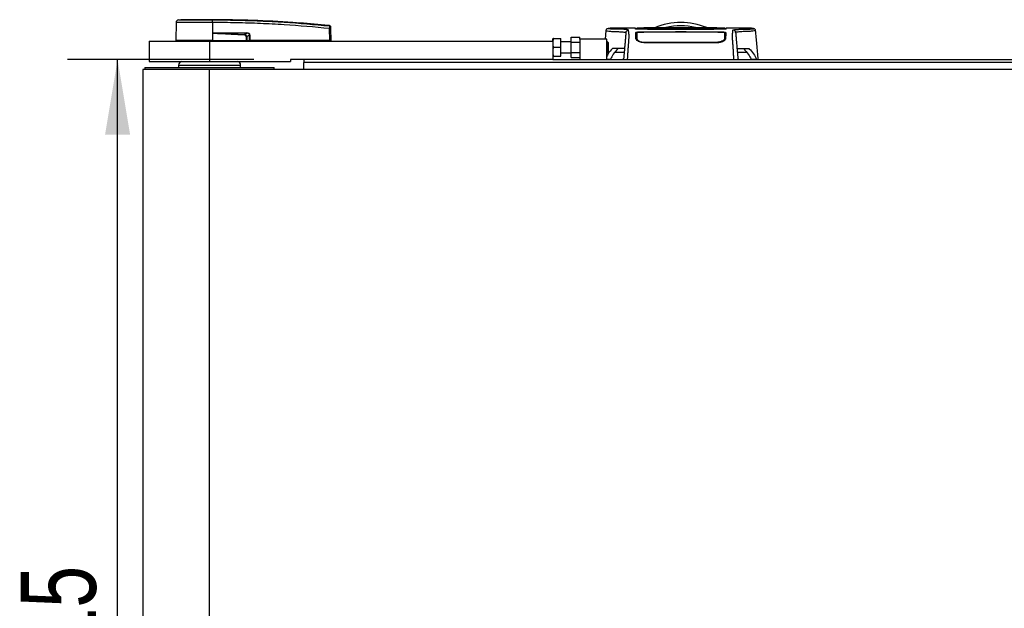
# Model space of a CAD drawing. Header units: millimetres. Extents: x 0 to 420, y 0 to 297.
# Tile 4 of 70: x 52 to 91, y 106 to 130. Entities that reach past the tile are written whole.
import ezdxf

# ---------------------------------------------------------------- set-up
doc = ezdxf.new("R2010")
doc.units = ezdxf.units.MM
doc.layers.add('QUOTE', color=174, linetype='Continuous')
doc.styles.add('SLDTEXTSTYLE3', font='TXT', dxfattribs={"width": 0.75})
doc.dimstyles.new('SLDDIMSTYLE0', dxfattribs={"dimtxt": 3, "dimasz": 3, "dimexe": 0, "dimexo": 0.0625, "dimgap": 0.75, "dimtad": 1, "dimlfac": 18.587179, "dimrnd": 1e-09, "dimzin": 12, "dimdsep": 46, "dimtxsty": 'SLDTEXTSTYLE3', "dimsah": 1, "dimcen": 0.09, "dimadec": 0, "dimazin": 3, "dimtfac": 1, "dimtdec": 3, "dimtofl": 0, "dimtmove": 0, "dimatfit": 3, "dimfxl": 0, "dimfrac": 2, "dimtolj": 1, "dimtzin": 12, "dimarcsym": 0})

# ---------------------------------------------------------------- blocks, each defined once
blk = doc.blocks.new('_D')
at = {"layer": 'QUOTE'}
for p, q in [((61.085, 128.124), (53.641, 128.124)), ((55.641, 84.276), (55.641, 128.124)), ((61.085, 84.276), (53.641, 84.276))]:
    blk.add_line(p, q, dxfattribs=at)
for points in [[(55.641, 128.124), (55.141, 125.124), (56.141, 125.124)], [(55.641, 84.276), (56.141, 87.276), (55.141, 87.276)]]:
    blk.add_solid(points, dxfattribs=at)
at = {"layer": 'QUOTE', "insert": (51.774, 102.875), "char_height": 3, "attachment_point": 1, "rotation": 90, "style": 'SLDTEXTSTYLE3'}
blk.add_mtext('815', dxfattribs=at)

msp = doc.modelspace()

# ---------------------------------------------------------------- linework, layer by layer
at = {"color": 7, "linetype": 'Continuous', "lineweight": 25}
for p, q in [((57.98018, 129.59727), (57.97389, 128.87683)), ((58.07638, 129.70333), (58.16997, 129.71073)), ((59.43105, 129.71073), (59.43098, 129.71073)), ((59.43113, 129.59731), (59.43166, 128.87683)), ((59.43987, 129.59731), (59.43113, 129.59731)), ((64.11528, 129.47273), (64.11698, 129.47255)), ((64.11701, 129.47255), (64.11698, 129.47255)), ((59.43449, 129.17259), (59.43191, 128.87683)), ((59.43449, 129.17259), (59.43452, 129.17557)), ((59.5483, 129.18205), (60.81086, 129.18205)), ((60.81155, 129.16814), (59.54899, 129.16814)), ((60.71697, 129.11897), (60.81155, 129.16814)), ((60.91892, 129.094), (60.80542, 129.035)), ((60.91977, 128.87683), (60.91892, 129.094)), ((60.92897, 129.094), (60.92982, 128.87683)), ((64.12106, 128.87683), (64.11686, 129.35857)), ((64.15628, 129.35857), (64.16048, 128.87683)), ((75.15637, 129.28051), (75.12579, 128.93063)), ((75.16288, 129.2802), (75.16268, 129.27995)), ((75.4101, 129.37358), (75.4171, 129.37358)), ((76.34326, 129.3741), (75.4171, 129.3741)), ((76.38961, 129.36133), (76.38983, 129.34619)), ((77.90675, 129.34708), (76.66934, 129.34708)), ((77.90675, 129.21718), (76.66934, 129.21718)), ((76.69601, 129.34258), (79.6017, 129.34258)), ((79.48161, 129.32649), (76.81142, 129.32649)), ((79.12398, 129.32136), (77.17372, 129.32136)), ((77.90675, 129.34562), (77.90675, 129.34708)), ((78.39096, 129.34562), (77.90675, 129.34562)), ((77.90675, 129.22495), (78.39096, 129.22495)), ((77.90675, 129.22495), (77.90675, 129.21718)), ((77.93365, 129.34704), (78.36406, 129.34704)), ((77.93365, 129.34704), (77.93365, 129.34562)), ((78.36406, 129.22173), (77.93365, 129.22172)), ((77.93365, 129.22172), (77.93365, 129.21505)), ((78.36406, 129.34704), (78.36406, 129.34562)), ((78.36406, 129.21505), (78.36406, 129.22173)), ((79.60937, 129.21513), (78.36406, 129.21505)), ((78.39096, 129.34562), (78.39096, 129.34708)), ((79.62837, 129.34708), (78.39096, 129.34708)), ((78.39096, 129.22495), (78.39096, 129.21718)), ((79.62837, 129.21718), (78.39096, 129.21718)), ((79.9079, 129.34804), (79.90812, 129.36319)), ((79.90796, 129.35394), (79.9079, 129.35043)), ((79.90812, 129.36334), (79.90807, 129.36053)), ((79.90828, 129.37207), (79.90827, 129.37172)), ((80.88007, 129.3741), (79.95445, 129.3741)), ((81.13483, 129.2802), (81.13503, 129.27995)), ((56.89765, 128.84993), (56.89765, 128.04292)), ((56.89765, 128.84993), (59.31867, 128.84993)), ((59.43166, 128.87683), (57.97389, 128.87683)), ((58.00009, 128.87683), (58.00056, 128.84993)), ((59.31867, 128.84993), (59.31867, 128.04292)), ((59.31867, 128.84993), (73.0378, 128.84993)), ((59.43056, 128.87683), (59.43054, 128.84993)), ((59.43191, 128.87683), (59.43166, 128.87683)), ((59.43191, 128.87683), (60.7957, 128.87683)), ((60.78726, 128.87683), (60.78707, 128.84993)), ((60.79982, 128.87683), (60.91977, 128.87683)), ((60.90118, 128.87683), (60.90085, 128.84993)), ((60.92982, 128.87683), (60.91977, 128.87683)), ((60.92771, 128.87683), (60.92767, 128.84993)), ((64.12106, 128.87683), (60.92982, 128.87683)), ((64.11907, 128.87683), (64.11903, 128.84993)), ((64.12106, 128.87683), (64.16048, 128.87683)), ((64.13429, 128.87683), (64.13382, 128.84993)), ((70.53776, 128.85127), (70.53776, 128.84993)), ((70.9676, 128.84993), (70.9676, 128.85127)), ((73.04378, 128.95753), (73.0378, 128.94408)), ((73.0378, 128.84993), (73.0378, 128.94408)), ((73.0378, 128.84993), (73.0378, 128.12362)), ((73.06783, 128.95753), (73.36061, 128.95753)), ((73.36061, 128.60782), (73.36061, 128.95753)), ((73.76411, 128.82302), (73.36061, 128.82302)), ((73.76411, 129.01163), (74.11381, 129.01163)), ((73.76411, 128.80972), (73.76411, 129.01163)), ((73.76411, 128.80972), (74.11381, 128.80972)), ((73.76411, 128.40592), (73.76411, 128.80972)), ((74.11381, 128.93063), (74.11381, 129.01163)), ((74.11381, 128.93063), (74.11381, 128.12362)), ((75.18983, 128.93063), (74.11381, 128.93063)), ((75.18983, 128.12362), (75.18983, 128.93063)), ((75.22211, 128.82302), (75.18983, 128.82302)), ((75.24363, 128.8015), (75.22211, 128.82302)), ((75.22211, 128.39262), (75.22211, 128.82302)), ((75.24363, 128.8015), (75.24363, 128.41414)), ((76.38921, 128.92261), (76.40799, 128.8804)), ((76.39678, 128.95139), (76.39669, 128.89062)), ((76.66934, 128.81387), (76.66935, 128.787)), ((79.62837, 128.79074), (76.66934, 128.79074)), ((79.62837, 128.81382), (79.62836, 128.78703)), ((79.90093, 128.95136), (79.90134, 128.89072)), ((73.06783, 128.60782), (73.36061, 128.60782)), ((73.36061, 128.25812), (73.36061, 128.60782)), ((73.36061, 128.39262), (73.76411, 128.39262)), ((73.76411, 128.40592), (74.11381, 128.40592)), ((73.76411, 128.20402), (73.76411, 128.40592)), ((75.18983, 128.39262), (75.22211, 128.39262)), ((75.22211, 128.39262), (75.24363, 128.41414)), ((75.41004, 128.55278), (75.42108, 128.55903)), ((75.41404, 128.55278), (75.41004, 128.55278)), ((75.8863, 128.39763), (75.50657, 128.39763)), ((80.79114, 128.39763), (80.4114, 128.39763)), ((80.87663, 128.55903), (80.88767, 128.55278)), ((80.88767, 128.55278), (80.88367, 128.55278)), ((56.89765, 128.04292), (59.31867, 128.04292)), ((58.08126, 127.89945), (58.08126, 127.80081)), ((58.08126, 127.89945), (58.29125, 127.89945)), ((58.29125, 127.89945), (60.55608, 127.89945)), ((59.31867, 128.04292), (62.5467, 128.04292)), ((60.55608, 127.80081), (60.55608, 127.89945)), ((73.0378, 128.12362), (62.5467, 128.12362)), ((62.5467, 128.12362), (62.5467, 128.04292)), ((63.08471, 128.12362), (63.08471, 128.00257)), ((216.95421, 128.00257), (63.08471, 128.00257)), ((63.08471, 127.72011), (63.08471, 128.00257)), ((73.0378, 128.27157), (73.04378, 128.25812)), ((73.0378, 128.12362), (207.00112, 128.12362)), ((73.06783, 128.25812), (73.36061, 128.25812)), ((73.76411, 128.20402), (74.11381, 128.20402)), ((75.18983, 128.13404), (75.33734, 128.13404)), ((75.83541, 128.12408), (75.82541, 128.12362)), ((75.83541, 128.12408), (75.86237, 128.12408)), ((75.83541, 128.12362), (75.83541, 128.12408)), ((80.43534, 128.12408), (80.46226, 128.12408)), ((80.47226, 128.12362), (80.46226, 128.12408)), ((80.46226, 128.12408), (80.46226, 128.12362)), ((80.96037, 128.13404), (81.17771, 128.13404)), ((81.17771, 128.13404), (81.18646, 128.12362)), ((56.65554, 127.72011), (56.65554, 84.67969)), ((59.31867, 127.72011), (56.65554, 127.72011)), ((56.73624, 127.80081), (56.73624, 127.72011)), ((56.73624, 127.80081), (61.9011, 127.80081)), ((59.31867, 84.67969), (59.31867, 127.72011)), ((220.72025, 127.72011), (59.31867, 127.72011)), ((61.9011, 127.72011), (61.9011, 127.80081))]:
    msp.add_line(p, q, dxfattribs=at)
at = {"color": 7, "linetype": 'Continuous', "lineweight": 25, "flags": 128}
for points in [[(59.43449, 129.17259), (59.49861, 129.1701), (59.54899, 129.16814)], [(60.71585, 129.09579), (60.71602, 129.0993), (60.71619, 129.10275), (60.71635, 129.10607), (60.7165, 129.10922), (60.71664, 129.11213), (60.71676, 129.11475), (60.71687, 129.11704), (60.71697, 129.11897)], [(76.39242, 129.20069), (76.39235, 129.12521), (76.39234, 129.10541), (76.3923, 129.06639), (76.39228, 129.04973)], [(77.93365, 129.34749), (77.39562, 129.3475), (76.66934, 129.34753)], [(77.93365, 129.21505), (76.97358, 129.21509), (76.68834, 129.21513)], [(79.62837, 129.34753), (79.32707, 129.34752), (78.36406, 129.34749)], [(79.9054, 129.04973), (79.90537, 129.08831), (79.90534, 129.12688), (79.90528, 129.20069)]]:
    msp.add_lwpolyline(points, dxfattribs=at)
at = {"color": 7, "linetype": 'Continuous', "lineweight": 25}
for centre, radius, start, end in [((58.08778, 129.59634), 0.1076, 96.076872, 179.499989), ((59.02693, 129.61977), 0.40482, 356.819927, 11.918257), ((57.24916, 129.45455), 2.1968, 6.503389, 6.696809), ((59.03571, 129.62002), 0.40479, 356.784062, 11.882918), ((64.11282, 129.42163), 0.04291, 0.615859, 83.895805), ((78.14885, 126.91311), 2.69003, 67.229382, 112.883607), ((78.14885, 126.91311), 2.55136, 76.526839, 103.39008), ((59.65976, 129.18059), 0.11146, 179.25241, 186.414342), ((60.92232, 129.18059), 0.11146, 179.25241, 186.414342), ((60.92395, 130.4643), 1.37031, 269.78976, 270.21024), ((64.13657, 128.16748), 1.19125, 89.051899, 90.948101), ((58.23011, 127.89945), 0.14885, 105.451693, 180), ((60.40723, 127.89945), 0.14885, 0, 74.548307)]:
    msp.add_arc(centre, radius, start, end, dxfattribs=at)
for centre, major_axis, ratio, start_param, end_param in [((60.67238, 129.00469), (0.10761, 0.05688), 0.66301777, 5.94884055, 7.12572739), ((60.67238, 129.00445), (0.12327, 0.06559), 0.77058227, 5.94675229, 7.12363913), ((60.73807, 129.03917), (0.18293, 0.08998), 0.60672542, 5.99588539, 7.17277223), ((60.73943, 129.03931), (0.17307, 0.08566), 0.5569608, 5.9946727, 7.17155954)]:
    msp.add_ellipse(centre, major_axis=major_axis, ratio=ratio, start_param=start_param, end_param=end_param, dxfattribs=at)
for points, knots in [([(59.43113, 129.59731), (59.36378, 129.5973), (59.22747, 129.59728), (59.01841, 129.59729), (58.80835, 129.59733), (58.60757, 129.59724), (58.42524, 129.59731), (58.26986, 129.5973), (58.14277, 129.59726), (58.05079, 129.59732), (57.99139, 129.59731), (57.98395, 129.59729), (57.98018, 129.59727)], [0, 0, 0, 0, 0.09123037, 0.18462249, 0.28509302, 0.38847717, 0.48894659, 0.59232958, 0.69279869, 0.79618144, 0.89663467, 1, 1, 1, 1]), ([(58.07638, 129.70333), (58.07986, 129.70333), (58.08681, 129.70332), (58.14118, 129.70339), (58.227, 129.70334), (58.34391, 129.70335), (58.48886, 129.70335), (58.65692, 129.7033), (58.84418, 129.70335), (59.03828, 129.70336), (59.23328, 129.70334), (59.35978, 129.70336), (59.42303, 129.70337)], [0, 0, 0, 0, 0.1019155, 0.20383364, 0.30575296, 0.40767117, 0.50960195, 0.6115312, 0.71346155, 0.81539292, 0.90769638, 1, 1, 1, 1]), ([(59.43098, 129.71073), (59.3511, 129.71073), (59.19111, 129.71073), (58.95543, 129.71073), (58.73636, 129.71073), (58.54156, 129.71073), (58.38111, 129.71073), (58.26141, 129.71073), (58.18405, 129.71073), (58.17466, 129.71073), (58.16997, 129.71073)], [0, 0, 0, 0, 0.12488045, 0.250139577, 0.374649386, 0.499812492, 0.624764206, 0.749557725, 0.874923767, 1, 1, 1, 1]), ([(59.42303, 129.70337), (59.42596, 129.70339), (59.42889, 129.70341), (59.43183, 129.70337), (59.43183, 129.70337)], [0, 0, 0, 0, 0.99963467, 1, 1, 1, 1]), ([(64.11698, 129.47255), (64.09891, 129.47439), (63.98737, 129.48572), (63.498, 129.53348), (62.49252, 129.61562), (61.04185, 129.69455), (59.9682, 129.70534), (59.43105, 129.71073)], [0, 0, 0, 0, 0.01170126, 0.07220884, 0.31419353, 0.65688711, 1, 1, 1, 1]), ([(59.43183, 129.70337), (59.43183, 129.70337), (59.75053, 129.70319), (60.388, 129.69658), (61.34382, 129.66638), (62.58819, 129.60357), (63.51155, 129.51947), (64.11738, 129.4643)], [0, 0, 0, 0, 0.00000069, 0.20371068, 0.40747211, 0.61123305, 1, 1, 1, 1]), ([(64.11686, 129.35857), (63.51169, 129.41374), (62.58979, 129.49779), (61.34755, 129.56022), (60.39392, 129.59136), (59.75784, 129.59533), (59.43987, 129.59731)], [0, 0, 0, 0, 0.389052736, 0.59267292, 0.796380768, 1, 1, 1, 1]), ([(64.11686, 129.35857), (64.11724, 129.37062), (64.118, 129.39477), (64.1185, 129.42674), (64.11843, 129.45072), (64.11794, 129.46159), (64.11749, 129.46375), (64.11738, 129.4643)], [0, 0, 0, 0, 0.23108965, 0.4626691, 0.69303153, 0.92227335, 1, 1, 1, 1]), ([(64.11738, 129.4643), (64.11728, 129.46748), (64.11715, 129.47181), (64.11704, 129.4724), (64.11701, 129.47255)], [0, 0, 0, 0, 0.73611582, 1, 1, 1, 1]), ([(64.11701, 129.47255), (64.12178, 129.47158), (64.13131, 129.46965), (64.14338, 129.46095), (64.15202, 129.44902), (64.15533, 129.438), (64.15559, 129.4316), (64.15565, 129.43011)], [0, 0, 0, 0, 0.23106275, 0.46212549, 0.69318856, 0.92839331, 1, 1, 1, 1]), ([(60.71585, 129.09579), (60.47659, 129.10862), (60.04931, 129.13154), (59.62236, 129.16004), (59.43449, 129.17259)], [0, 0, 0, 0, 0.55997278, 1, 1, 1, 1]), ([(59.43452, 129.17557), (59.43525, 129.17579), (59.43711, 129.17633), (59.44073, 129.17707), (59.44618, 129.17795), (59.45432, 129.17891), (59.46644, 129.17995), (59.48452, 129.18096), (59.51243, 129.18187), (59.53463, 129.18198), (59.5483, 129.18205)], [0, 0, 0, 0, 0.0199034, 0.05101553, 0.09695623, 0.16503878, 0.26617597, 0.41665359, 0.64077612, 1, 1, 1, 1]), ([(59.54899, 129.16814), (59.76704, 129.15968), (60.1564, 129.14457), (60.54569, 129.12679), (60.71697, 129.11897)], [0, 0, 0, 0, 0.56002522, 1, 1, 1, 1]), ([(64.15565, 129.43011), (64.15566, 129.42996), (64.15566, 129.4294), (64.1557, 129.42519), (64.15572, 129.42209)], [0, 0, 0, 0, 0.26342591, 1, 1, 1, 1]), ([(64.15572, 129.42209), (64.15573, 129.42177), (64.15574, 129.4205), (64.15579, 129.41401), (64.15592, 129.3996), (64.15609, 129.38035), (64.15622, 129.36583), (64.15628, 129.35857)], [0, 0, 0, 0, 0.07774703, 0.30683638, 0.53695653, 0.76850921, 1, 1, 1, 1]), ([(75.42557, 129.374), (75.40203, 129.37319), (75.3525, 129.37147), (75.29196, 129.36196), (75.24664, 129.35453), (75.21722, 129.34945), (75.20189, 129.34473), (75.17312, 129.33148), (75.16148, 129.29577), (75.15632, 129.27993)], [0, 0, 0, 0, 0.14962216, 0.31480836, 0.49545182, 0.64108218, 0.78518854, 0.90475494, 1, 1, 1, 1]), ([(75.16268, 129.27995), (75.16078, 129.27838), (75.15233, 129.27134), (75.20609, 129.25996), (75.32857, 129.24632), (75.47984, 129.24337), (75.61351, 129.23702), (75.70535, 129.23189), (75.79476, 129.22572), (75.87396, 129.21852), (75.93975, 129.21034), (75.95094, 129.20385), (75.95655, 129.20059)], [0, 0, 0, 0, 0.05089799, 0.22701958, 0.40458189, 0.58203683, 0.65175153, 0.72147534, 0.79113127, 0.86065885, 0.93011681, 1, 1, 1, 1]), ([(76.06375, 129.29877), (76.0569, 129.30224), (76.04335, 129.30909), (75.96573, 129.31719), (75.87532, 129.3237), (75.77356, 129.32875), (75.67152, 129.33218), (75.57591, 129.33421), (75.48187, 129.33381), (75.39243, 129.33546), (75.31632, 129.33927), (75.26369, 129.34378), (75.23457, 129.34894), (75.23195, 129.35462), (75.25718, 129.3607), (75.30127, 129.36623), (75.35029, 129.37052), (75.38339, 129.37379), (75.40478, 129.37362), (75.4101, 129.37358)], [0, 0, 0, 0, 0.05621973, 0.11115266, 0.16546935, 0.21844746, 0.27546115, 0.32872461, 0.38365266, 0.45645174, 0.53050541, 0.6039745, 0.67660627, 0.75406842, 0.83144258, 0.90787271, 0.94870188, 0.98722177, 1, 1, 1, 1]), ([(75.95655, 129.20059), (75.95618, 129.19625), (75.9554, 129.18743), (75.95387, 129.16995), (75.95208, 129.14945), (75.95012, 129.12701), (75.94807, 129.10366), (75.94651, 129.08579), (75.94543, 129.07338), (75.94486, 129.0669), (75.94427, 129.06022), (75.94367, 129.05334), (75.94305, 129.04624), (75.94242, 129.03906), (75.94175, 129.03138), (75.941, 129.02283), (75.94013, 129.01291), (75.93915, 129.00162), (75.93808, 128.98946), (75.93691, 128.97601), (75.93557, 128.96068), (75.93385, 128.9411), (75.93161, 128.91545), (75.92843, 128.87911), (75.9239, 128.82735), (75.91722, 128.75104), (75.90938, 128.66141), (75.90146, 128.57086), (75.89415, 128.48725), (75.88774, 128.41401), (75.88149, 128.34265), (75.87669, 128.28768), (75.87266, 128.24168), (75.86938, 128.2042), (75.86591, 128.16451), (75.86354, 128.13744), (75.86233, 128.12362)], [0, 0, 0, 0, 0.069468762, 0.141290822, 0.21546943, 0.288780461, 0.352493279, 0.41592792, 0.432123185, 0.448636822, 0.465468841, 0.482619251, 0.500088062, 0.517875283, 0.535168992, 0.555623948, 0.579240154, 0.606017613, 0.635956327, 0.665345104, 0.701515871, 0.738718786, 0.775055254, 0.805444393, 0.834800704, 0.863869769, 0.893134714, 0.91269266, 0.933471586, 0.952876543, 0.964348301, 0.975198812, 0.980895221, 0.986997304, 0.99335869, 1, 1, 1, 1]), ([(75.95655, 129.20059), (75.95901, 129.21326), (75.9641, 129.23952), (75.98942, 129.2723), (76.02429, 129.29465), (76.05091, 129.29743), (76.06375, 129.29877)], [0, 0, 0, 0, 0.24120147, 0.5, 0.75879853, 1, 1, 1, 1]), ([(76.02434, 128.12362), (76.02584, 128.14448), (76.02908, 128.18943), (76.03336, 128.25619), (76.03809, 128.33468), (76.04163, 128.40037), (76.0448, 128.45896), (76.04798, 128.51354), (76.05258, 128.57547), (76.05805, 128.64486), (76.06293, 128.71027), (76.06851, 128.78751), (76.07421, 128.87144), (76.07926, 128.95219), (76.08254, 129.01377), (76.08354, 129.04226), (76.08382, 129.05694), (76.08388, 129.06224), (76.08391, 129.06735), (76.08389, 129.07227), (76.08383, 129.07702), (76.08373, 129.08161), (76.0835, 129.089), (76.08299, 129.0986), (76.08199, 129.11111), (76.08054, 129.12539), (76.07861, 129.14306), (76.07705, 129.15628), (76.07604, 129.16453), (76.07571, 129.1672), (76.07534, 129.17011), (76.07495, 129.17327), (76.07452, 129.17667), (76.07405, 129.18031), (76.07356, 129.18421), (76.0728, 129.19009), (76.07179, 129.19796), (76.0706, 129.2072), (76.06926, 129.21766), (76.06794, 129.22823), (76.06656, 129.23969), (76.06504, 129.25379), (76.06374, 129.26981), (76.06305, 129.28595), (76.06352, 129.29464), (76.06375, 129.29877)], [0, 0, 0, 0, 0.00965422, 0.02080777, 0.03106144, 0.04695632, 0.05363076, 0.06332171, 0.07944787, 0.09513433, 0.11098812, 0.1264164, 0.15394151, 0.18248268, 0.21412153, 0.25173969, 0.25807756, 0.26470639, 0.27164528, 0.2789144, 0.28653502, 0.29452959, 0.30292173, 0.32825756, 0.35736257, 0.39783448, 0.44561968, 0.50125245, 0.50814496, 0.51574476, 0.52407276, 0.53315127, 0.54300388, 0.5536554, 0.56513175, 0.57745987, 0.6061763, 0.63677252, 0.6637765, 0.70682954, 0.7424198, 0.78369849, 0.86155909, 0.93405144, 1, 1, 1, 1]), ([(76.35226, 129.33873), (76.34831, 129.33887), (76.33562, 129.33932), (76.3398, 129.34013), (76.37428, 129.34074), (76.39101, 129.34103)], [0, 0, 0, 0, 0.189438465, 0.606781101, 1, 1, 1, 1]), ([(76.34326, 129.37409), (76.34329, 129.37331), (76.34335, 129.37176), (76.34348, 129.36788), (76.34399, 129.35335), (76.34409, 129.35043)], [0, 0, 0, 0, 0.44375031, 0.88835233, 1, 1, 1, 1]), ([(76.34409, 129.35043), (76.34392, 129.35523), (76.34368, 129.36234), (76.34345, 129.36867), (76.34338, 129.37073)], [0, 0, 0, 0, 0.67452653, 1, 1, 1, 1]), ([(76.66934, 129.34708), (76.63278, 129.34711), (76.55965, 129.34718), (76.46218, 129.34775), (76.38861, 129.3486), (76.34965, 129.34954), (76.34567, 129.35018), (76.34409, 129.35043)], [0, 0, 0, 0, 0.21471698, 0.42943093, 0.64424617, 0.85905702, 1, 1, 1, 1]), ([(76.3526, 129.33876), (76.35039, 129.33883), (76.34701, 129.33894), (76.34696, 129.33895), (76.34694, 129.33895)], [0, 0, 0, 0, 0.65263471, 1, 1, 1, 1]), ([(76.34928, 129.20167), (76.35276, 129.20344), (76.35973, 129.207), (76.41483, 129.21164), (76.49607, 129.21511), (76.58616, 129.21692), (76.64569, 129.21711), (76.66934, 129.21718)], [0, 0, 0, 0, 0.21475602, 0.42951429, 0.64422712, 0.85870581, 1, 1, 1, 1]), ([(76.35802, 128.95129), (76.35726, 128.97305), (76.35573, 129.01661), (76.35406, 129.06406), (76.35264, 129.10586), (76.35119, 129.14679), (76.34998, 129.18172), (76.34928, 129.20167)], [0, 0, 0, 0, 0.0751699, 0.15046197, 0.30471802, 0.60298005, 1, 1, 1, 1]), ([(76.38132, 129.18104), (76.37212, 129.18012), (76.35233, 129.17816), (76.35065, 129.17593), (76.34975, 129.17473)], [0, 0, 0, 0, 0.46450973, 1, 1, 1, 1]), ([(76.82129, 129.32607), (76.76206, 129.32937), (76.65116, 129.33555), (76.47608, 129.33508), (76.3729, 129.33812), (76.35226, 129.33873)], [0, 0, 0, 0, 0.47837414, 0.89568468, 1, 1, 1, 1]), ([(76.38481, 129.17473), (76.38528, 129.14751), (76.386, 129.10667), (76.3865, 129.07775), (76.38712, 129.04229), (76.38723, 129.03585)], [0, 0, 0, 0, 0.62064574, 0.93113403, 1, 1, 1, 1]), ([(79.9083, 129.37317), (79.76938, 129.3771), (79.48453, 129.38516), (79.05132, 129.38575), (78.60671, 129.38573), (78.10897, 129.38586), (77.56046, 129.38658), (76.97114, 129.38839), (76.58147, 129.37817), (76.38941, 129.37313)], [0, 0, 0, 0, 0.12052488, 0.24714067, 0.37252922, 0.4974044, 0.66507391, 0.83492694, 1, 1, 1, 1]), ([(76.38981, 129.35043), (76.38979, 129.35151), (76.38975, 129.35397), (76.3897, 129.35681), (76.38967, 129.35841)], [0, 0, 0, 0, 0.43708971, 1, 1, 1, 1]), ([(76.38981, 129.35043), (76.39198, 129.35016), (76.39674, 129.34955), (76.43762, 129.34871), (76.50493, 129.34801), (76.58628, 129.3476), (76.64347, 129.34755), (76.66934, 129.34753)], [0, 0, 0, 0, 0.17894419, 0.39401351, 0.60853915, 0.8229777, 1, 1, 1, 1]), ([(76.39101, 129.34103), (76.39187, 129.34105), (76.4076, 129.34139), (76.47151, 129.34191), (76.57507, 129.34248), (76.65569, 129.34255), (76.69601, 129.34258)], [0, 0, 0, 0, 0.01892941, 0.34589896, 0.6729266, 1, 1, 1, 1]), ([(76.68834, 129.21511), (76.65513, 129.21495), (76.5887, 129.21463), (76.50014, 129.2122), (76.43322, 129.2086), (76.39751, 129.20454), (76.39388, 129.20179), (76.39242, 129.20069)], [0, 0, 0, 0, 0.21399393, 0.42798011, 0.64218009, 0.8568088, 1, 1, 1, 1]), ([(76.39678, 128.95139), (76.39626, 128.98073), (76.39524, 129.03931), (76.39464, 129.07367), (76.39409, 129.10535), (76.39341, 129.14403), (76.39282, 129.1778), (76.39242, 129.20069)], [0, 0, 0, 0, 0.10832852, 0.21630795, 0.32475275, 0.54221862, 1, 1, 1, 1]), ([(77.17372, 129.32136), (77.16504, 129.32136), (77.11649, 129.32138), (77.02858, 129.32177), (76.92721, 129.32288), (76.85068, 129.32441), (76.83108, 129.32552), (76.82129, 129.32607)], [0, 0, 0, 0, 0.05157188, 0.28848308, 0.52553485, 0.76276029, 1, 1, 1, 1]), ([(79.47643, 129.32608), (79.47493, 129.32595), (79.46664, 129.32529), (79.43163, 129.32405), (79.3508, 129.3226), (79.24412, 129.32157), (79.16403, 129.32143), (79.12398, 129.32136)], [0, 0, 0, 0, 0.05239604, 0.28950373, 0.5264141, 0.76321943, 1, 1, 1, 1]), ([(79.94544, 129.33873), (79.85518, 129.33703), (79.68602, 129.33385), (79.54826, 129.33224), (79.4884, 129.3271), (79.47643, 129.32608)], [0, 0, 0, 0, 0.47789779, 0.89561471, 1, 1, 1, 1]), ([(79.6017, 129.34258), (79.61982, 129.34258), (79.67783, 129.34255), (79.77356, 129.34225), (79.86638, 129.34158), (79.92041, 129.34099), (79.92992, 129.34065), (79.93024, 129.34064)], [0, 0, 0, 0, 0.13027841, 0.4169082, 0.70350449, 0.99007262, 1, 1, 1, 1]), ([(79.90528, 129.20069), (79.90203, 129.20235), (79.89553, 129.20565), (79.84441, 129.20996), (79.76916, 129.21317), (79.68594, 129.21487), (79.63106, 129.21504), (79.60937, 129.21511)], [0, 0, 0, 0, 0.21516442, 0.43033682, 0.64528255, 0.85978468, 1, 1, 1, 1]), ([(79.95362, 129.35043), (79.95001, 129.35005), (79.94279, 129.34928), (79.88668, 129.34827), (79.80409, 129.34752), (79.71265, 129.34713), (79.65228, 129.34709), (79.62837, 129.34708)], [0, 0, 0, 0, 0.21474819, 0.42949365, 0.64433813, 0.85913498, 1, 1, 1, 1]), ([(79.62837, 129.21718), (79.66431, 129.21701), (79.73621, 129.21668), (79.83206, 129.21407), (79.90445, 129.21019), (79.943, 129.2058), (79.94688, 129.20285), (79.94843, 129.20167)], [0, 0, 0, 0, 0.21411889, 0.42823185, 0.64257183, 0.85709722, 1, 1, 1, 1]), ([(79.90528, 129.20069), (79.9052, 129.19589), (79.90476, 129.17059), (79.90406, 129.13086), (79.90332, 129.08837), (79.90256, 129.04439), (79.90147, 128.98233), (79.90093, 128.95136)], [0, 0, 0, 0, 0.102409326, 0.539703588, 0.768519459, 0.884500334, 1, 1, 1, 1]), ([(79.94796, 129.17473), (79.94644, 129.17656), (79.9445, 129.17889), (79.92072, 129.1808), (79.91552, 129.18122)], [0, 0, 0, 0, 0.78096225, 1, 1, 1, 1]), ([(79.93024, 129.34064), (79.94246, 129.34032), (79.96735, 129.33967), (79.95283, 129.33905), (79.94544, 129.33873)], [0, 0, 0, 0, 0.491136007, 1, 1, 1, 1]), ([(79.94843, 129.20167), (79.94768, 129.18026), (79.94643, 129.14434), (79.94498, 129.10355), (79.94355, 129.06122), (79.94192, 129.0149), (79.94043, 128.97249), (79.93969, 128.95129)], [0, 0, 0, 0, 0.42314865, 0.71019334, 0.85405024, 0.92708002, 1, 1, 1, 1]), ([(79.95189, 129.33901), (79.95195, 129.33901), (79.95243, 129.33906), (79.94936, 129.33886), (79.94478, 129.33874), (79.94346, 129.3387)], [0, 0, 0, 0, 0.09601438, 0.73999036, 1, 1, 1, 1]), ([(79.95438, 129.37187), (79.95438, 129.37187), (79.95433, 129.37039), (79.95396, 129.36064), (79.95376, 129.35452), (79.95362, 129.35043)], [0, 0, 0, 0, 0.0000296, 0.33337067, 1, 1, 1, 1]), ([(80.27336, 128.12362), (80.27177, 128.14609), (80.26858, 128.19106), (80.26424, 128.25775), (80.26098, 128.31195), (80.25861, 128.35408), (80.25688, 128.38568), (80.25533, 128.41424), (80.25383, 128.44202), (80.25222, 128.47081), (80.2489, 128.52659), (80.2432, 128.59898), (80.23629, 128.6894), (80.22962, 128.78134), (80.22349, 128.87145), (80.21821, 128.956), (80.21493, 129.01872), (80.21379, 129.05429), (80.21378, 129.07716), (80.21437, 129.09385), (80.2153, 129.10631), (80.21626, 129.11655), (80.21701, 129.12372), (80.2177, 129.1302), (80.21834, 129.13607), (80.21903, 129.14222), (80.21976, 129.14861), (80.22054, 129.15526), (80.22139, 129.1623), (80.22239, 129.17033), (80.22361, 129.17995), (80.22509, 129.19159), (80.22668, 129.20389), (80.22832, 129.21663), (80.22977, 129.22823), (80.23113, 129.23959), (80.23243, 129.25153), (80.23358, 129.2642), (80.23436, 129.27706), (80.23459, 129.28868), (80.23417, 129.29546), (80.23396, 129.29877)], [0, 0, 0, 0, 0.01040061, 0.02080672, 0.03106116, 0.03614099, 0.04145683, 0.04698488, 0.05107961, 0.056575, 0.06335413, 0.08477825, 0.10578404, 0.12644249, 0.15396653, 0.18250697, 0.21827305, 0.25692616, 0.28371553, 0.31573913, 0.35433978, 0.37618226, 0.39782595, 0.41302567, 0.42902685, 0.44584073, 0.46347795, 0.48194851, 0.50126173, 0.52284596, 0.55053669, 0.58490472, 0.6264984, 0.66378186, 0.70683381, 0.74242415, 0.78255841, 0.83794342, 0.89093876, 0.94676606, 1, 1, 1, 1]), ([(80.23396, 129.29877), (80.23691, 129.30109), (80.24275, 129.30568), (80.28105, 129.31161), (80.33001, 129.31681), (80.38779, 129.32128), (80.44906, 129.325), (80.51077, 129.328), (80.56841, 129.33025), (80.62207, 129.33192), (80.67111, 129.3331), (80.71754, 129.33385), (80.76133, 129.33421), (80.83877, 129.33384), (80.93545, 129.33645), (81.02215, 129.34212), (81.06358, 129.34843), (81.06575, 129.35508), (81.03472, 129.36151), (80.97506, 129.36924), (80.91114, 129.37218), (80.88007, 129.3736)], [0, 0, 0, 0, 0.03686721, 0.07291704, 0.10855648, 0.14396977, 0.17902456, 0.21178707, 0.24346721, 0.27097218, 0.29845751, 0.32572816, 0.3526519, 0.37978509, 0.47831776, 0.57597942, 0.67287632, 0.75524138, 0.83791931, 0.92119484, 1, 1, 1, 1]), ([(80.34115, 129.20059), (80.3387, 129.21326), (80.33361, 129.23952), (80.30829, 129.2723), (80.27342, 129.29465), (80.2468, 129.29743), (80.23396, 129.29877)], [0, 0, 0, 0, 0.24120147, 0.5, 0.75879853, 1, 1, 1, 1]), ([(81.13503, 129.27995), (81.13692, 129.27838), (81.14538, 129.27134), (81.09162, 129.25996), (80.96914, 129.24632), (80.81787, 129.24337), (80.6842, 129.23702), (80.59236, 129.23189), (80.50295, 129.22572), (80.42375, 129.21852), (80.35796, 129.21034), (80.34677, 129.20385), (80.34115, 129.20059)], [0, 0, 0, 0, 0.050898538, 0.227020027, 0.404582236, 0.582037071, 0.651751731, 0.721475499, 0.791131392, 0.860658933, 0.930116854, 1, 1, 1, 1]), ([(80.34115, 129.20059), (80.34153, 129.19625), (80.34231, 129.18743), (80.34383, 129.16995), (80.34563, 129.14945), (80.34759, 129.12701), (80.34963, 129.10366), (80.3512, 129.08579), (80.35228, 129.07338), (80.35285, 129.0669), (80.35343, 129.06022), (80.35404, 129.05334), (80.35466, 129.04624), (80.35529, 129.03906), (80.35596, 129.03138), (80.35671, 129.02283), (80.35757, 129.01291), (80.35856, 129.00162), (80.35963, 128.98946), (80.3608, 128.97601), (80.36214, 128.96068), (80.36386, 128.9411), (80.3661, 128.91545), (80.36928, 128.87911), (80.37381, 128.82735), (80.38048, 128.75104), (80.38833, 128.66141), (80.39625, 128.57086), (80.40356, 128.48725), (80.40997, 128.41401), (80.41621, 128.34265), (80.42102, 128.28768), (80.42505, 128.24168), (80.42833, 128.2042), (80.4318, 128.16451), (80.43417, 128.13744), (80.43538, 128.12362)], [0, 0, 0, 0, 0.06946876, 0.14129082, 0.21546943, 0.28878046, 0.35249328, 0.41592792, 0.43212319, 0.44863682, 0.46546884, 0.48261925, 0.50008806, 0.51787528, 0.53516899, 0.55562395, 0.57924015, 0.60601761, 0.63595633, 0.6653451, 0.70151587, 0.73871879, 0.77505525, 0.80544439, 0.8348007, 0.86386977, 0.89313471, 0.91269266, 0.93347159, 0.95287654, 0.9643483, 0.97519881, 0.98089522, 0.9869973, 0.99335869, 1, 1, 1, 1]), ([(81.14139, 129.27993), (81.13623, 129.29577), (81.12459, 129.33148), (81.09581, 129.34473), (81.08049, 129.34945), (81.05107, 129.35453), (81.00575, 129.36196), (80.94521, 129.37147), (80.89568, 129.37319), (80.87214, 129.374)], [0, 0, 0, 0, 0.09524506, 0.21481146, 0.35891782, 0.50454818, 0.68519164, 0.85037784, 1, 1, 1, 1]), ([(80.88007, 129.3736), (80.8778, 129.3739), (80.87544, 129.37422), (80.87241, 129.37399), (80.87229, 129.37398)], [0, 0, 0, 0, 0.96013712, 1, 1, 1, 1]), ([(81.24254, 128.12362), (81.22502, 128.32377), (81.19125, 128.70939), (81.15754, 129.09503), (81.14133, 129.28051)], [0, 0, 0, 0, 0.51903279, 1, 1, 1, 1]), ([(60.7864, 129.035), (60.7904, 129.03501), (60.79753, 129.03503), (60.80301, 129.03501), (60.80542, 129.035)], [0, 0, 0, 0, 0.56, 1, 1, 1, 1]), ([(60.7957, 128.87683), (60.793, 128.90633), (60.78818, 128.95896), (60.78694, 129.01179), (60.7864, 129.035)], [0, 0, 0, 0, 0.56058603, 1, 1, 1, 1]), ([(60.7957, 128.87683), (60.79619, 128.87683), (60.79733, 128.87683), (60.79876, 128.87683), (60.79953, 128.87683), (60.79982, 128.87683)], [0, 0, 0, 0, 0.31939567, 0.74819126, 1, 1, 1, 1]), ([(60.80542, 129.035), (60.80502, 129.00545), (60.8043, 128.95263), (60.80119, 128.90001), (60.79982, 128.87683)], [0, 0, 0, 0, 0.55939227, 1, 1, 1, 1]), ([(73.06783, 128.95753), (73.06449, 128.95753), (73.05173, 128.95753), (73.04029, 128.95753), (73.04442, 128.95753), (73.04473, 128.95753)], [0, 0, 0, 0, 0.2471015, 0.94342069, 1, 1, 1, 1]), ([(73.06783, 128.60782), (73.05844, 128.6515), (73.03939, 128.74021), (73.04512, 128.85881), (73.06163, 128.93058), (73.06783, 128.95753)], [0, 0, 0, 0, 0.37729563, 0.76615575, 1, 1, 1, 1]), ([(76.66934, 128.79074), (76.6384, 128.79262), (76.57663, 128.79639), (76.49282, 128.82399), (76.42176, 128.8629), (76.36975, 128.90935), (76.36187, 128.93754), (76.35802, 128.95129)], [0, 0, 0, 0, 0.18070781, 0.36082696, 0.55652595, 0.78366481, 1, 1, 1, 1]), ([(76.39525, 129.03914), (76.39547, 129.0252), (76.39583, 129.00213), (76.39616, 128.96745), (76.39635, 128.93772), (76.39647, 128.91593), (76.39653, 128.8992), (76.39656, 128.89074)], [0, 0, 0, 0, 0.42959393, 0.71082622, 0.80196602, 0.89986058, 1, 1, 1, 1]), ([(76.39678, 128.95139), (76.40045, 128.93837), (76.40782, 128.91225), (76.4608, 128.86822), (76.53449, 128.83322), (76.60987, 128.81595), (76.65335, 128.81441), (76.66934, 128.81385)], [0, 0, 0, 0, 0.23322605, 0.46795306, 0.7101047, 0.8933472, 1, 1, 1, 1]), ([(76.66934, 128.81385), (76.77087, 128.81378), (77.27853, 128.81341), (78.26487, 128.81296), (79.14969, 128.81351), (79.62837, 128.81381)], [0, 0, 0, 0, 0.102937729, 0.514688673, 1, 1, 1, 1]), ([(79.90093, 128.95136), (79.89726, 128.93834), (79.8899, 128.91222), (79.83693, 128.8682), (79.76326, 128.8332), (79.68786, 128.81591), (79.64438, 128.81437), (79.62837, 128.81381)], [0, 0, 0, 0, 0.23316514, 0.46784507, 0.70999165, 0.8932536, 1, 1, 1, 1]), ([(79.93969, 128.95129), (79.93516, 128.93622), (79.92612, 128.9061), (79.8646, 128.85422), (79.78016, 128.81309), (79.69473, 128.79307), (79.64598, 128.79136), (79.62837, 128.79074)], [0, 0, 0, 0, 0.23569901, 0.47102523, 0.71420287, 0.89677912, 1, 1, 1, 1]), ([(79.88333, 128.87536), (79.8864, 128.87802), (79.90553, 128.8946), (79.90715, 128.90983), (79.9085, 128.92261)], [0, 0, 0, 0, 0.16065959, 1, 1, 1, 1]), ([(73.06783, 128.25812), (73.05844, 128.3018), (73.03939, 128.3905), (73.04512, 128.50911), (73.06163, 128.58087), (73.06783, 128.60782)], [0, 0, 0, 0, 0.37729563, 0.76615575, 1, 1, 1, 1]), ([(75.41004, 128.55278), (75.34928, 128.48376), (75.26213, 128.38476), (75.20663, 128.28409), (75.18983, 128.25359)], [0, 0, 0, 0, 0.69712502, 1, 1, 1, 1]), ([(75.63199, 128.55278), (75.56811, 128.47922), (75.44793, 128.3408), (75.37262, 128.20001), (75.33734, 128.13404)], [0, 0, 0, 0, 0.53144215, 1, 1, 1, 1]), ([(75.90043, 128.55903), (75.89664, 128.55903), (75.88905, 128.55903), (75.82557, 128.55903), (75.71531, 128.55903), (75.55981, 128.55903), (75.46732, 128.55903), (75.42108, 128.55903)], [0, 0, 0, 0, 0.12264871, 0.2454767, 0.49573627, 0.74787131, 1, 1, 1, 1]), ([(80.39728, 128.55903), (80.40107, 128.55903), (80.40866, 128.55903), (80.47214, 128.55903), (80.5824, 128.55903), (80.7379, 128.55903), (80.83038, 128.55903), (80.87663, 128.55903)], [0, 0, 0, 0, 0.122648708, 0.245476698, 0.495736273, 0.747871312, 1, 1, 1, 1]), ([(80.66572, 128.55278), (80.72959, 128.47922), (80.84978, 128.3408), (80.92509, 128.20001), (80.96037, 128.13404)], [0, 0, 0, 0, 0.53144215, 1, 1, 1, 1]), ([(80.88767, 128.55278), (80.94697, 128.48369), (81.06576, 128.34527), (81.14035, 128.20453), (81.17771, 128.13404)], [0, 0, 0, 0, 0.499185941, 1, 1, 1, 1]), ([(73.04438, 128.25812), (73.04418, 128.25812), (73.04004, 128.25812), (73.05146, 128.25812), (73.06449, 128.25812), (73.06783, 128.25812)], [0, 0, 0, 0, 0.03593448, 0.75288814, 1, 1, 1, 1]), ([(75.33734, 128.13404), (75.33546, 128.13058), (75.33225, 128.12466), (75.32955, 128.12393), (75.32842, 128.12362)], [0, 0, 0, 0, 0.58319256, 1, 1, 1, 1]), ([(80.96929, 128.12362), (80.96816, 128.12393), (80.96546, 128.12466), (80.96225, 128.13058), (80.96037, 128.13404)], [0, 0, 0, 0, 0.416807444, 1, 1, 1, 1])]:
    msp.add_open_spline(points, degree=3, knots=knots, dxfattribs=at)

# ---------------------------------------------------------------- dimensions: what is measured, and where the dimension line sits
at = {"layer": 'QUOTE'}
dim = msp.add_linear_dim(base=(53.26014, 128.12362), p1=(63.08471, 84.27619), p2=(63.08471, 128.12362), angle=90, dimstyle='SLDDIMSTYLE0', dxfattribs=at)
dim.commit()
dim.dimension.update_dxf_attribs({"geometry": '_D', "text_midpoint": (53.26014, 106.1999), "dimtype": 160})

doc.saveas('drawing.dxf')
